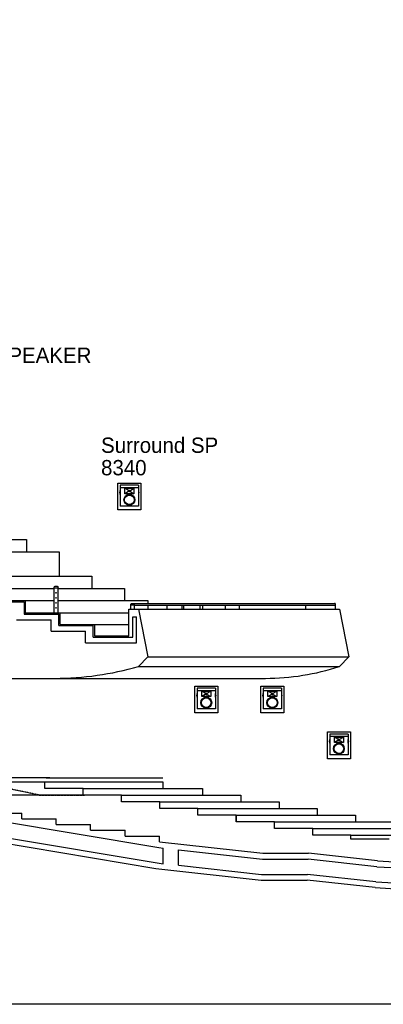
# Model space of a CAD drawing. Header units: millimetres. Extents: x 0 to 84100, y 0 to 59400.
# Tile 16 of 113: x 17945 to 22699, y 39466 to 52327. Entities that reach past the tile are written whole.
import ezdxf
from ezdxf.enums import TextEntityAlignment as Align

# ---------------------------------------------------------------- set-up
doc = ezdxf.new("R2010")
doc.units = ezdxf.units.MM
doc.linetypes.add('HIDDEN2', pattern=[0.1875, 0.125, -0.0625])
for name, color, linetype in [('pipe', 3, 'Continuous'), ('S-R SP', 5, 'Continuous'), ('건축', 8, 'Continuous'), ('난간', 8, 'Continuous'), ('마감벽', 8, 'Continuous'), ('무대멀티박스', 7, 'Continuous'), ('입면계단', 8, 'Continuous'), ('입면선', 8, 'Continuous'), ('입면선1', 8, 'Continuous'), ('줄눈', 8, 'Continuous')]:
    doc.layers.add(name, color=color, linetype=linetype)
doc.styles.add('DALUS', font='GOTHIC.TTF')

# ---------------------------------------------------------------- blocks, each defined once
blk = doc.blocks.new('SR-SP-SD')
at = {"layer": 'S-R SP', "color": 5}
for p, q in [((-241, 0), (-241, -545)), ((241, 0), (-241, 0)), ((241, 0), (241, -545)), ((-256, -180), (-249, -180)), ((-256, -180), (-256, -200)), ((-256, -200), (-249, -200)), ((-249, -175), (-246, -175)), ((-249, -175), (-249, -205)), ((-249, -205), (-246, -205)), ((-246, -140), (-241, -140)), ((-246, -140), (-246, -240)), ((-246, -240), (-241, -240)), ((-241, -58), (241, -58)), ((-26, -135), (-118, -78)), ((-26, -166), (-118, -222)), ((0, -135), (-26, -135)), ((0, -166), (-26, -166)), ((0, -135), (26, -135)), ((0, -166), (26, -166)), ((26, -135), (118, -78)), ((26, -166), (118, -222)), ((246, -140), (241, -140)), ((246, -240), (241, -240)), ((246, -240), (246, -140)), ((249, -175), (246, -175)), ((249, -205), (246, -205)), ((249, -205), (249, -175)), ((256, -180), (249, -180)), ((256, -200), (249, -200)), ((256, -200), (256, -180)), ((241, -545), (-241, -545))]:
    blk.add_line(p, q, dxfattribs=at)
blk.add_lwpolyline([(-118, -78), (118, -78), (118, -222), (-118, -222)], close=True, dxfattribs=at)
for centre, radius in [((0, -380), 142), ((0, -380), 125), ((0, -150), 15.6)]:
    blk.add_circle(centre, radius, dxfattribs=at)

msp = doc.modelspace()

# ---------------------------------------------------------------- linework, layer by layer
at = {"color": 8}
for p, q in [((18397.877, 44578.267), (18397.877, 44915.767)), ((18447.877, 44578.267), (18447.877, 44915.767)), ((19397.877, 44628.267), (19397.877, 44690.767)), ((19447.877, 44628.267), (19447.877, 44690.767)), ((22074.577, 44628.267), (22074.577, 44690.767))]:
    msp.add_line(p, q, dxfattribs=at)
msp.add_lwpolyline([(2388.857, 57597.963), (36842.444, 57597.963), (36842.444, 39465.613), (2388.857, 39465.613)], close=True)
for points in [[(18434.951, 44903.267), (18410.377, 44903.267, -1), (18410.377, 44928.267), (18435.377, 44928.267, -1), (18435.377, 44903.267)], [(19434.951, 44678.267), (19410.377, 44678.267, -1), (19410.377, 44703.267), (19435.377, 44703.267, -1), (19435.377, 44678.267)]]:
    msp.add_lwpolyline(points, format="xyb", dxfattribs=at)
at = {"layer": 'pipe', "color": 8}
for points in [[(19229.53, 46273.267), (19529.53, 46273.267), (19529.53, 45923.267), (19229.53, 45923.267)], [(20234.518, 43623.267), (20534.518, 43623.267), (20534.518, 43273.267), (20234.518, 43273.267)], [(21098.346, 43623.267), (21398.346, 43623.267), (21398.346, 43273.267), (21098.346, 43273.267)], [(21968.703, 43023.267), (22268.703, 43023.267), (22268.703, 42673.267), (21968.703, 42673.267)]]:
    msp.add_lwpolyline(points, close=True, dxfattribs=at)
at = {"layer": '건축', "color": 8}
for p, q in [((17402.923, 44723.267), (18002.923, 44723.267)), ((18002.923, 44723.267), (18002.923, 44563.267)), ((18002.923, 44563.267), (18457.877, 44563.267)), ((18457.877, 44413.267), (18457.877, 44563.267)), ((19422.877, 44263.267), (19422.877, 44528.267)), ((19422.877, 44528.267), (19472.877, 44528.267)), ((19472.877, 44188.267), (19472.877, 44528.267)), ((17902.923, 44488.267), (18357.877, 44488.267)), ((18357.877, 44338.267), (18357.877, 44488.267)), ((18457.877, 44413.267), (18907.877, 44413.267)), ((18907.877, 44263.267), (18907.877, 44413.267)), ((18357.877, 44338.267), (18807.877, 44338.267)), ((18807.877, 44188.267), (18807.877, 44338.267)), ((18907.877, 44263.267), (19422.877, 44263.267)), ((18807.877, 44188.267), (19472.877, 44188.267)), ((17066.669, 41963.267), (19762.563, 41513.951)), ((17522.877, 41963.267), (17972.877, 41963.267)), ((17972.877, 41888.267), (17972.877, 41963.267)), ((17972.877, 41888.267), (18422.877, 41888.267)), ((18422.877, 41813.267), (18422.877, 41888.267)), ((18422.877, 41813.267), (18872.877, 41813.267)), ((18872.877, 41738.267), (18872.877, 41813.267)), ((17043.91, 41688.267), (19724.746, 41241.461)), ((17050.117, 41763.267), (19822.877, 41301.14)), ((18872.877, 41738.267), (19322.877, 41738.267)), ((19322.877, 41663.267), (19322.877, 41738.267)), ((19322.877, 41663.267), (19772.877, 41663.267)), ((19772.877, 41588.267), (19772.877, 41663.267)), ((19772.877, 41588.267), (21122.877, 41438.267)), ((19762.563, 41513.951), (19822.877, 41507.25)), ((19762.563, 41513.951), (19822.877, 41507.25)), ((19762.563, 41513.951), (19822.877, 41507.25)), ((19762.563, 41513.951), (19822.877, 41507.25)), ((19822.877, 41301.14), (19822.877, 41507.25)), ((20022.877, 41283.797), (20022.877, 41485.027)), ((20022.877, 41485.027), (21118.723, 41363.267)), ((21122.877, 41438.267), (21722.877, 41438.267)), ((22622.877, 41338.267), (21722.877, 41438.267)), ((22622.877, 41338.267), (21722.877, 41438.267)), ((22622.877, 41338.267), (21722.877, 41438.267)), ((21118.723, 41363.267), (21718.723, 41363.267)), ((22616.651, 41263.497), (21718.723, 41363.267)), ((22616.651, 41263.497), (21718.723, 41363.267)), ((22616.651, 41263.497), (21718.723, 41363.267)), ((22622.877, 41338.267), (25322.877, 41188.267)), ((19724.746, 41241.461), (21103.492, 41088.267)), ((20022.877, 41283.797), (21107.646, 41163.267)), ((21107.646, 41163.267), (21707.646, 41163.267)), ((22600.048, 41064.111), (21707.646, 41163.267)), ((22616.651, 41263.497), (23372.877, 41221.484)), ((21103.492, 41088.267), (21703.492, 41088.267)), ((22593.822, 40989.341), (21703.492, 41088.267)), ((22600.048, 41064.111), (23372.877, 41021.176)), ((22593.822, 40989.341), (23372.877, 40946.06))]:
    msp.add_line(p, q, dxfattribs=at)
at = {"layer": '난간', "color": 8}
for centre in [(18420.377, 44840.267), (18420.377, 44774.767), (18420.377, 44709.267), (18420.377, 44643.767)]:
    msp.add_circle(centre, 3.75, dxfattribs=at)
at = {"layer": '마감벽', "color": 8, "linetype": 'Continuous'}
for p, q in [((17417.923, 44738.267), (18017.923, 44738.267)), ((18017.923, 44738.267), (18017.923, 44578.267)), ((18017.923, 44578.267), (18472.877, 44578.267)), ((18472.877, 44428.267), (18472.877, 44578.267)), ((19372.877, 44278.267), (19372.877, 44628.267)), ((19372.877, 44628.267), (19497.877, 44628.267)), ((18472.877, 44428.267), (18922.877, 44428.267)), ((18922.877, 44428.267), (18922.877, 44278.267)), ((18922.877, 44278.267), (19372.877, 44278.267))]:
    msp.add_line(p, q, dxfattribs=at)
at = {"layer": '마감벽', "color": 8}
for p, q in [((17476.041, 42373.267), (18276.041, 42373.267)), ((18276.041, 42285.767), (18276.041, 42373.267)), ((19276.041, 42198.267), (17476.041, 42198.267)), ((18776.041, 42285.767), (18276.041, 42285.767)), ((18776.041, 42198.267), (18776.041, 42285.767)), ((19276.041, 42198.267), (18776.041, 42198.267)), ((19276.041, 42110.767), (19276.041, 42198.267)), ((19776.041, 42110.767), (19276.041, 42110.767)), ((19776.041, 42023.267), (19776.041, 42110.767)), ((20276.041, 42023.267), (19776.041, 42023.267)), ((20276.041, 41935.767), (20276.041, 42023.267)), ((20776.041, 41935.767), (20276.041, 41935.767)), ((20776.041, 41935.767), (20776.041, 41848.267)), ((20776.041, 41848.267), (20776.041, 41935.767)), ((21276.041, 41848.267), (20776.041, 41848.267)), ((21276.041, 41760.767), (21276.041, 41848.267)), ((21776.041, 41760.767), (21276.041, 41760.767)), ((21776.041, 41673.267), (21776.041, 41760.767)), ((22276.041, 41673.267), (21776.041, 41673.267)), ((22276.041, 41623.267), (22276.041, 41673.267)), ((22776.041, 41623.267), (22276.041, 41623.267))]:
    msp.add_line(p, q, dxfattribs=at)
at = {"layer": '입면계단', "color": 8}
for p, q in [((15767.914, 45538.267), (18036.283, 45538.267)), ((18036.283, 45538.267), (18036.283, 45378.267)), ((16217.914, 45378.267), (18463.623, 45378.267)), ((18463.623, 45378.267), (18463.623, 45058.267)), ((16817.923, 45058.267), (18889.833, 45058.267)), ((18889.833, 45058.267), (18889.833, 44898.267)), ((17417.923, 44898.267), (18397.877, 44898.267)), ((18447.877, 44898.267), (19314.905, 44898.267)), ((19314.905, 44898.267), (19314.905, 44738.267)), ((18017.923, 44738.267), (18397.877, 44738.267)), ((18447.877, 44738.267), (19622.877, 44738.267)), ((19622.877, 44738.267), (19622.877, 44703.267)), ((19622.877, 44678.267), (19622.877, 44628.267)), ((18472.877, 44578.267), (19372.877, 44578.267)), ((19497.877, 44628.267), (19622.877, 44003.267)), ((19497.877, 44628.267), (22124.577, 44628.267)), ((22124.577, 44628.267), (22249.577, 44003.267)), ((18922.877, 44428.267), (19372.877, 44428.267)), ((19497.877, 43878.267), (19622.877, 44003.267)), ((19622.877, 44003.267), (22249.577, 44003.267)), ((22124.577, 43878.267), (22249.577, 44003.267)), ((19497.877, 43878.267), (22124.577, 43878.267)), ((19497.877, 43878.267), (22124.577, 43878.267)), ((17004.716, 43723.267), (18406.847, 43723.267)), ((18406.847, 43723.267), (21158.547, 43723.267)), ((18276.041, 42373.267), (19818.959, 42373.267)), ((19818.959, 42373.267), (19818.959, 42285.767)), ((18776.041, 42285.767), (20336.376, 42285.767)), ((19276.041, 42198.267), (20836.376, 42198.267)), ((20336.376, 42285.767), (20336.376, 42198.267)), ((20836.376, 42198.267), (20836.376, 42110.767)), ((19776.041, 42110.767), (21336.376, 42110.767)), ((21336.376, 42110.767), (21336.376, 42023.267)), ((20276.041, 42023.267), (21836.376, 42023.267)), ((20776.041, 41935.767), (22336.376, 41935.767)), ((21836.376, 42023.267), (21836.376, 41935.767)), ((22336.376, 41935.767), (22336.376, 41848.267)), ((21276.041, 41848.267), (22836.376, 41848.267)), ((21776.041, 41760.767), (23336.376, 41760.767)), ((22276.041, 41673.267), (23836.376, 41673.267))]:
    msp.add_line(p, q, dxfattribs=at)
for centre, radius, start, end in [((18392.092, 47744.451), 4021.212, 270.2102361, 285.9612963), ((21144.772, 46896.99), 3173.753, 270.2486969, 287.9821942)]:
    msp.add_arc(centre, radius, start, end, dxfattribs=at)
at = {"layer": '입면선', "color": 8}
for p, q in [((20067.058, 44678.267), (20067.058, 44628.267)), ((20086.92, 44678.267), (20086.92, 44628.267)), ((20300.159, 44678.267), (20300.159, 44628.267)), ((20334.013, 44678.267), (20334.013, 44628.267)), ((20629.975, 44678.267), (20629.975, 44628.267)), ((18341.041, 42423.267), (16654.716, 42423.267)), ((18341.041, 42423.267), (16654.716, 42423.267)), ((18291.041, 42423.267), (19818.959, 42423.267))]:
    msp.add_line(p, q, dxfattribs=at)
at = {"layer": '입면선', "color": 8, "linetype": 'HIDDEN2'}
for q in [(17376.041, 42373.267), (18791.041, 42198.267)]:
    msp.add_line((18201.031, 42198.267), q, dxfattribs=at)
at = {"layer": '입면선1', "color": 8}
for p, q in [((19435.377, 44703.267), (22062.077, 44703.267)), ((19447.877, 44678.267), (22062.077, 44678.267))]:
    msp.add_line(p, q, dxfattribs=at)
msp.add_arc((22062.077, 44690.767), 12.5, 270, 90, dxfattribs=at)
at = {"layer": '줄눈', "color": 8}
for p, q in [((19867.058, 44678.267), (19867.058, 44628.267)), ((20813.167, 44678.267), (20813.167, 44628.267)), ((21683.525, 44678.267), (21683.525, 44628.267))]:
    msp.add_line(p, q, dxfattribs=at)

# ---------------------------------------------------------------- block references
at = {"layer": 'pipe', "color": 8, "xscale": 0.5, "yscale": 0.5, "zscale": 0.5}
for p in [(19379.53, 46245.767), (20384.518, 43595.767), (21248.346, 43595.767), (22118.703, 42995.767)]:
    msp.add_blockref('SR-SP-SD', p, dxfattribs=at)

# ---------------------------------------------------------------- texts
at = {"layer": '무대멀티박스', "color": 1, "linetype": 'Continuous', "style": 'DALUS'}
msp.add_text('U/B SPEAKER', height=200, dxfattribs=at).set_placement((17099.184, 47944.23), align=Align.MIDDLE_LEFT)
at = {"layer": '무대멀티박스', "color": 5, "linetype": 'Continuous', "style": 'DALUS'}
for s, p in [('Surround SP', (19009.335, 46768.962)), ('8340', (19009.335, 46475.595))]:
    msp.add_text(s, height=200, dxfattribs=at).set_placement(p, align=Align.MIDDLE_LEFT)

doc.saveas('drawing.dxf')
